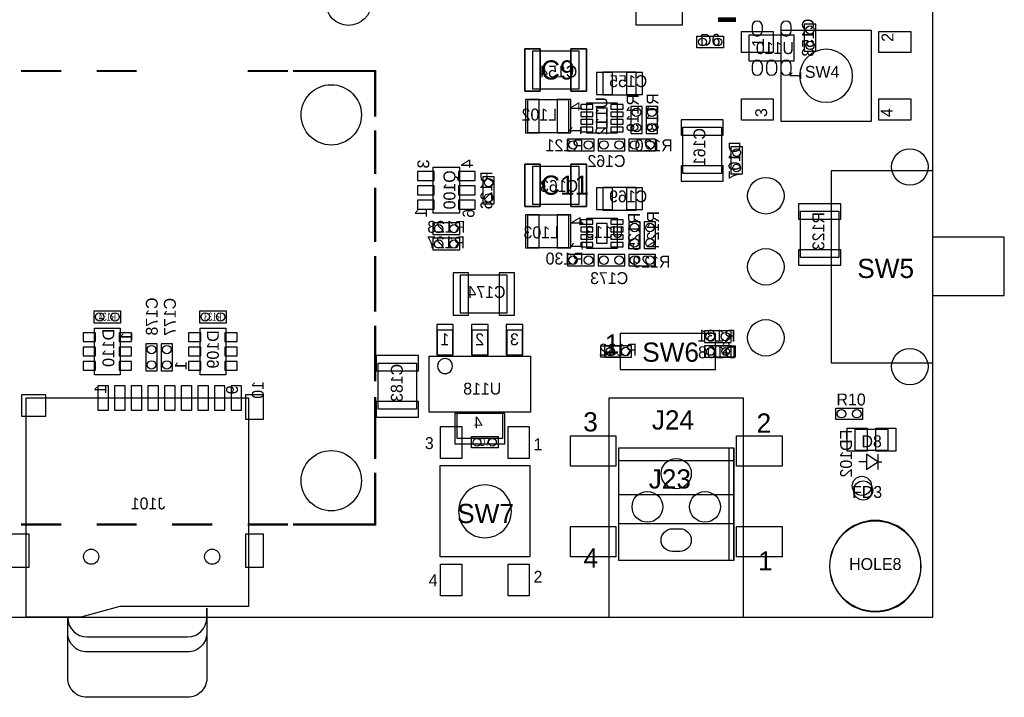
# Model space of a CAD drawing. Extents: x 0 to 123, y 7 to 99.
# Tile 3 of 5: x 58 to 123, y 7 to 52. Entities that reach past the tile are written whole.
import ezdxf
from ezdxf.enums import TextEntityAlignment as Align

# ---------------------------------------------------------------- set-up
doc = ezdxf.new("R2010")
doc.units = 0
for name, color, linetype in [('BG_OUTLINE', 3, 'CONTINUOUS'), ('PG_ASSEMBLY_BOTTOM', 30, 'CONTINUOUS'), ('PG_ASSEMBLY_TOP', 253, 'CONTINUOUS'), ('PIN_BOTTOM', 211, 'CONTINUOUS'), ('PIN_TOP', 152, 'CONTINUOUS'), ('RD_ASSEMBLY_BOTTOM', 2, 'CONTINUOUS'), ('RD_ASSEMBLY_TOP', 2, 'CONTINUOUS')]:
    doc.layers.add(name, color=color, linetype=linetype)

msp = doc.modelspace()

# ---------------------------------------------------------------- linework, layer by layer
at = {"layer": 'BG_OUTLINE'}
msp.add_lwpolyline([(0, 12.3952), (118.11, 12.3952), (118.11, 99.42322), (0, 99.42322)], close=True, dxfattribs=at)
at = {"layer": 'PG_ASSEMBLY_BOTTOM'}
for points in [[(101.5238, 54.614318), (101.5238, 51.566318), (98.4758, 51.566318), (98.4758, 54.614318)], [(110.363, 49.844198), (110.363, 51.622198), (109.601, 51.622198), (109.601, 49.844198)], [(108.9406, 50.893218), (105.9434, 50.893218), (105.9434, 49.191418), (108.9406, 49.191418)], [(91.6432, 49.8602), (94.6912, 49.8602), (94.6912, 47.3202), (91.6432, 47.3202)], [(98.4885, 48.4505), (96.2787, 48.4505), (96.2787, 46.9519), (98.4885, 46.9519)], [(94.00921, 44.442126), (91.30919, 44.442126), (91.30919, 46.64202), (94.00921, 46.64202)], [(95.215202, 46.415198), (97.215198, 46.415198), (97.215198, 44.415202), (95.215202, 44.415202)], [(98.1202, 46.1772), (98.1202, 44.3992), (98.8822, 44.3992), (98.8822, 46.1772)], [(99.8982, 44.3992), (99.8982, 46.1772), (99.1362, 46.1772), (99.1362, 44.3992)], [(101.578918, 41.7576), (101.578918, 44.8056), (104.118918, 44.8056), (104.118918, 41.7576)], [(95.7072, 44.0182), (93.9292, 44.0182), (93.9292, 43.2562), (95.7072, 43.2562)], [(95.9612, 43.2562), (97.7392, 43.2562), (97.7392, 44.0182), (95.9612, 44.0182)], [(97.9932, 43.2562), (99.7712, 43.2562), (99.7712, 44.0182), (97.9932, 44.0182)], [(105.507282, 41.7322), (105.507282, 43.5102), (104.745282, 43.5102), (104.745282, 41.7322)], [(85.048852, 39.114984), (85.048852, 42.165016), (86.798912, 42.165016), (86.798912, 39.114984)], [(91.6432, 42.2402), (94.6912, 42.2402), (94.6912, 39.7002), (91.6432, 39.7002)], [(89.098882, 39.751), (89.098882, 41.529), (88.336882, 41.529), (88.336882, 39.751)], [(98.4885, 40.8305), (96.2787, 40.8305), (96.2787, 39.3319), (98.4885, 39.3319)], [(109.347, 36.199318), (109.347, 39.247318), (111.887, 39.247318), (111.887, 36.199318)], [(86.812882, 38.481), (85.034882, 38.481), (85.034882, 37.719), (86.812882, 37.719)], [(94.00921, 36.822126), (91.30919, 36.822126), (91.30919, 39.02202), (94.00921, 39.02202)], [(95.215202, 38.795198), (97.215198, 38.795198), (97.215198, 36.795202), (95.215202, 36.795202)], [(97.9932, 38.5572), (97.9932, 36.7792), (98.7552, 36.7792), (98.7552, 38.5572)], [(99.7712, 36.7792), (99.7712, 38.5572), (99.0092, 38.5572), (99.0092, 36.7792)], [(86.8172, 37.465), (85.0392, 37.465), (85.0392, 36.703), (86.8172, 36.703)], [(95.7072, 36.3982), (93.9292, 36.3982), (93.9292, 35.6362), (95.7072, 35.6362)], [(95.9612, 35.6362), (97.7392, 35.6362), (97.7392, 36.3982), (95.9612, 36.3982)], [(97.9932, 35.6362), (99.7712, 35.6362), (99.7712, 36.3982), (97.9932, 36.3982)], [(89.916, 32.512), (86.868, 32.512), (86.868, 35.052), (89.916, 35.052)], [(62.611, 31.881318), (64.389, 31.881318), (64.389, 32.643318), (62.611, 32.643318)], [(69.596, 31.881318), (71.374, 31.881318), (71.374, 32.643318), (69.596, 32.643318)], [(62.65164, 28.426918), (62.65164, 31.525718), (64.34836, 31.525718), (64.34836, 28.426918)], [(71.33336, 31.525718), (71.33336, 28.426918), (69.63664, 28.426918), (69.63664, 31.525718)], [(85.338412, 31.412942), (86.33841, 31.412942), (86.33841, 29.71292), (85.338412, 29.71292)], [(87.638382, 31.412942), (88.638634, 31.412942), (88.638634, 29.71292), (87.638382, 29.71292)], [(89.938606, 31.412942), (90.938604, 31.412942), (90.938604, 29.71292), (89.938606, 29.71292)], [(102.997, 30.5816), (104.775, 30.5816), (104.775, 31.3436), (102.997, 31.3436)], [(66.04, 30.484318), (66.04, 28.706318), (66.802, 28.706318), (66.802, 30.484318)], [(67.056, 30.484318), (67.056, 28.706318), (67.818, 28.706318), (67.818, 30.484318)], [(98.171, 30.357318), (96.393, 30.357318), (96.393, 29.595318), (98.171, 29.595318)], [(104.775, 30.357318), (102.997, 30.357318), (102.997, 29.595318), (104.775, 29.595318)], [(84.788502, 29.662882), (91.488514, 29.662882), (91.488514, 25.963118), (84.788502, 25.963118)], [(81.407, 26.162), (81.407, 29.21), (83.947, 29.21), (83.947, 26.162)], [(72.83196, 13.102082), (64.33058, 13.112242), (61.74232, 12.411202), (58.13044, 12.401042), (58.13044, 26.901902), (72.83196, 26.901902)], [(86.638384, 25.91308), (89.638632, 25.91308), (89.638632, 24.213058), (86.638384, 24.213058)]]:
    msp.add_lwpolyline(points, close=True, dxfattribs=at)
at = {"layer": 'PG_ASSEMBLY_BOTTOM', "const_width": 0.29972}
msp.add_lwpolyline([(105.09504, 51.924458), (103.89616, 51.924458)], dxfattribs=at)
at = {"layer": 'PG_ASSEMBLY_BOTTOM'}
msp.add_lwpolyline([(86.33841, 29.012896, 1), (85.338606, 29.013104, 1)], format="xyb", close=True, dxfattribs=at)
for points in [[(70.08114, 13.000482), (70.08114, 8.372602, -0.414386), (68.81114, 7.102602), (62.15126, 7.102602, -0.414386), (60.88126, 8.372602), (60.88126, 10.102342)], [(70.08114, 13.000482), (70.08114, 11.372342, -0.414346), (68.81114, 10.102342), (62.15126, 10.102342, -0.414346), (60.88126, 11.372342), (60.88126, 12.301982)], [(60.88126, 12.301982), (60.88126, 12.370562, 0.414072), (62.15126, 11.100562), (68.81114, 11.100562, 0.414072), (70.08114, 12.370562), (70.08114, 13.000482)]]:
    msp.add_lwpolyline(points, format="xyb", dxfattribs=at)
msp.add_lwpolyline([(60.88126, 10.102342), (60.88126, 12.301982)], dxfattribs=at)
at = {"layer": 'PG_ASSEMBLY_TOP'}
for points in [[(104.267, 50.067718), (102.489, 50.067718), (102.489, 50.829718), (104.267, 50.829718)], [(114.04346, 45.216318), (114.04346, 51.210718), (108.04906, 51.210718), (108.04906, 45.216318)], [(91.6432, 47.3202), (91.6432, 49.8602), (94.6912, 49.8602), (94.6912, 47.3202)], [(91.6432, 39.7002), (91.6432, 42.2402), (94.6912, 42.2402), (94.6912, 39.7002)], [(111.379, 29.227018), (118.11, 29.227018), (118.11, 41.927018), (111.379, 41.927018)], [(97.42932, 31.175198), (97.42932, 28.777438), (103.72852, 28.777438), (103.72852, 31.175198)], [(105.58018, 26.898346), (96.68002, 26.898346), (96.68002, 12.400026), (105.58018, 12.400026)], [(113.4618, 25.4762), (111.6838, 25.4762), (111.6838, 26.2382), (113.4618, 26.2382)], [(115.1255, 23.435818), (112.9665, 23.435818), (112.9665, 24.832818), (115.1255, 24.832818)], [(89.3572, 23.5966), (87.5792, 23.5966), (87.5792, 24.3586), (89.3572, 24.3586)], [(97.3201, 23.586186), (97.3201, 16.169386), (104.9401, 16.169386), (104.9401, 23.586186)], [(104.9655, 23.586186), (104.6099, 23.586186), (104.6099, 16.169386), (104.9655, 16.169386)], [(85.4837, 16.4084), (91.4781, 16.4084), (91.4781, 22.4028), (85.4837, 22.4028)]]:
    msp.add_lwpolyline(points, close=True, dxfattribs=at)
for points in [[(112.79886, 48.213518, 1), (109.29366, 48.213518, 1)], [(90.2335, 19.4056, 1), (86.7283, 19.4056, 1)], [(117.32514, 15.777718, 1), (111.27486, 15.777718, 1)]]:
    msp.add_lwpolyline(points, format="xyb", close=True, dxfattribs=at)
at = {"layer": 'PG_ASSEMBLY_TOP', "const_width": 0.1524}
for points in [[(57.785, 48.52797), (60.448952, 48.52797)], [(62.78499, 48.52797), (65.448942, 48.52797)], [(72.78497, 48.52797), (75.448922, 48.52797)], [(75.784964, 48.52797), (78.448916, 48.52797)], [(81.214722, 45.515784), (81.214722, 48.52797), (78.317852, 48.52797)], [(81.214722, 41.724834), (81.214722, 44.593764)], [(81.214722, 37.216588), (81.214722, 40.802814)], [(81.214722, 32.60598), (81.214722, 36.294568)], [(81.214722, 27.995372), (81.214722, 31.683706)], [(81.214722, 22.872192), (81.214722, 26.970736)], [(78.112874, 18.52803), (81.214722, 18.52803), (81.214722, 21.950172)], [(57.785, 18.52803), (60.448952, 18.52803)], [(62.78499, 18.52803), (65.448942, 18.52803)], [(67.78498, 18.52803), (70.448932, 18.52803)], [(72.78497, 18.52803), (75.448922, 18.52803)], [(75.784964, 18.52803), (78.448916, 18.52803)]]:
    msp.add_lwpolyline(points, dxfattribs=at)
at = {"layer": 'PG_ASSEMBLY_TOP'}
for points in [[(118.11, 33.672018), (122.8344, 33.672018), (122.8344, 37.532818), (118.11, 37.532818)], [(114.4778, 22.686518), (113.7158, 23.194518), (113.7158, 22.178518), (114.4778, 22.686518), (114.7318, 22.686518)], [(114.4778, 23.194518), (114.4778, 22.178518)], [(104.9401, 22.646386), (104.9401, 22.747986), (97.3201, 22.747986), (97.3201, 20.512786), (104.9401, 20.512786), (104.9401, 18.582386), (97.3455, 18.582386)], [(113.7158, 22.686518), (113.2078, 22.686518)]]:
    msp.add_lwpolyline(points, dxfattribs=at)
at = {"layer": 'PIN_BOTTOM'}
for points in [[(106.1466, 51.490118), (106.1466, 51.185318, 1), (106.8324, 51.185318), (106.8324, 51.490118, 1)], [(108.0516, 51.490118), (108.0516, 51.185318, 1), (108.7374, 51.185318), (108.7374, 51.490118, 1)], [(106.1466, 48.899318), (106.1466, 48.594518, 1), (106.8324, 48.594518), (106.8324, 48.899318, 1)], [(107.0991, 48.899318), (107.0991, 48.594518, 1), (107.7849, 48.594518), (107.7849, 48.899318, 1)], [(108.0516, 48.899318), (108.0516, 48.594518, 1), (108.7374, 48.594518), (108.7374, 48.899318, 1)], [(101.37902, 16.749776), (100.88118, 16.749776, -1), (100.88118, 18.250916), (101.37902, 18.250916, -1)]]:
    msp.add_lwpolyline(points, format="xyb", close=True, dxfattribs=at)
for points in [[(91.1225, 49.9872), (91.1225, 47.1932), (92.1385, 47.1932), (92.1385, 49.9872)], [(94.1705, 49.9872), (94.1705, 47.1932), (95.1865, 47.1932), (95.1865, 49.9872)], [(96.9264, 46.9773), (96.9264, 48.4251), (95.8596, 48.4251), (95.8596, 46.9773)], [(98.9076, 46.9773), (98.9076, 48.4251), (97.8408, 48.4251), (97.8408, 46.9773)], [(92.059252, 44.442126), (92.059252, 46.64202), (91.15933, 46.64202), (91.15933, 44.442126)], [(94.159324, 44.442126), (94.159324, 46.64202), (93.259402, 46.64202), (93.259402, 44.442126)], [(94.815152, 46.315249), (94.815152, 46.015275), (95.615252, 46.015275), (95.615252, 46.315249)], [(96.815148, 46.315249), (96.815148, 46.015275), (97.615248, 46.015275), (97.615248, 46.315249)], [(94.815152, 45.815123), (94.815152, 45.515149), (95.615252, 45.515149), (95.615252, 45.815123)], [(95.865188, 46.065186), (95.865188, 44.765214), (96.565212, 44.765214), (96.565212, 46.065186)], [(96.815148, 45.815123), (96.815148, 45.515149), (97.615248, 45.515149), (97.615248, 45.815123)], [(94.815152, 45.315251), (94.815152, 45.015277), (95.615252, 45.015277), (95.615252, 45.315251)], [(96.815148, 45.315251), (96.815148, 45.015277), (97.615248, 45.015277), (97.615248, 45.315251)], [(101.451918, 44.2849), (104.245918, 44.2849), (104.245918, 45.3009), (101.451918, 45.3009)], [(94.815152, 44.815125), (94.815152, 44.515151), (95.615252, 44.515151), (95.615252, 44.815125)], [(96.815148, 44.815125), (96.815148, 44.515151), (97.615248, 44.515151), (97.615248, 44.815125)], [(91.1225, 42.3672), (91.1225, 39.5732), (92.1385, 39.5732), (92.1385, 42.3672)], [(94.1705, 42.3672), (94.1705, 39.5732), (95.1865, 39.5732), (95.1865, 42.3672)], [(84.023962, 41.29024), (85.123782, 41.29024), (85.123782, 41.88968), (84.023962, 41.88968)], [(86.723982, 41.29024), (87.823802, 41.29024), (87.823802, 41.88968), (86.723982, 41.88968)], [(101.451918, 41.2369), (104.245918, 41.2369), (104.245918, 42.2529), (101.451918, 42.2529)], [(84.023962, 40.34028), (85.123782, 40.34028), (85.123782, 40.93972), (84.023962, 40.93972)], [(86.723982, 40.34028), (87.823802, 40.34028), (87.823802, 40.93972), (86.723982, 40.93972)], [(96.9264, 39.3573), (96.9264, 40.8051), (95.8596, 40.8051), (95.8596, 39.3573)], [(98.9076, 39.3573), (98.9076, 40.8051), (97.8408, 40.8051), (97.8408, 39.3573)], [(84.023962, 39.39032), (85.123782, 39.39032), (85.123782, 39.98976), (84.023962, 39.98976)], [(86.723982, 39.39032), (87.823802, 39.39032), (87.823802, 39.98976), (86.723982, 39.98976)], [(109.22, 38.726618), (112.014, 38.726618), (112.014, 39.742618), (109.22, 39.742618)], [(92.059252, 36.822126), (92.059252, 39.02202), (91.15933, 39.02202), (91.15933, 36.822126)], [(94.159324, 36.822126), (94.159324, 39.02202), (93.259402, 39.02202), (93.259402, 36.822126)], [(94.815152, 38.695249), (94.815152, 38.395275), (95.615252, 38.395275), (95.615252, 38.695249)], [(95.865188, 38.445186), (95.865188, 37.145214), (96.565212, 37.145214), (96.565212, 38.445186)], [(96.815148, 38.695249), (96.815148, 38.395275), (97.615248, 38.395275), (97.615248, 38.695249)], [(94.815152, 38.195123), (94.815152, 37.895149), (95.615252, 37.895149), (95.615252, 38.195123)], [(96.815148, 38.195123), (96.815148, 37.895149), (97.615248, 37.895149), (97.615248, 38.195123)], [(94.815152, 37.695251), (94.815152, 37.395277), (95.615252, 37.395277), (95.615252, 37.695251)], [(94.815152, 37.195125), (94.815152, 36.895151), (95.615252, 36.895151), (95.615252, 37.195125)], [(96.815148, 37.695251), (96.815148, 37.395277), (97.615248, 37.395277), (97.615248, 37.695251)], [(96.815148, 37.195125), (96.815148, 36.895151), (97.615248, 36.895151), (97.615248, 37.195125)], [(109.22, 35.678618), (112.014, 35.678618), (112.014, 36.694618), (109.22, 36.694618)], [(87.3887, 32.385), (87.3887, 35.179), (86.3727, 35.179), (86.3727, 32.385)], [(90.4367, 32.385), (90.4367, 35.179), (89.4207, 35.179), (89.4207, 32.385)], [(85.292438, 31.766256), (85.292438, 29.759656), (86.384638, 29.759656), (86.384638, 31.766256)], [(87.592408, 31.766256), (87.592408, 29.759656), (88.684608, 29.759656), (88.684608, 31.766256)], [(89.892378, 31.766256), (89.892378, 29.759656), (90.984578, 29.759656), (90.984578, 31.766256)], [(62.70752, 31.205678), (61.89472, 31.205678), (61.89472, 30.646878), (62.70752, 30.646878)], [(64.29248, 30.646878), (65.10528, 30.646878), (65.10528, 31.205678), (64.29248, 31.205678)], [(69.69252, 31.205678), (68.87972, 31.205678), (68.87972, 30.646878), (69.69252, 30.646878)], [(71.27748, 30.646878), (72.09028, 30.646878), (72.09028, 31.205678), (71.27748, 31.205678)], [(62.70752, 30.255718), (61.89472, 30.255718), (61.89472, 29.696918), (62.70752, 29.696918)], [(64.29248, 29.696918), (65.10528, 29.696918), (65.10528, 30.255718), (64.29248, 30.255718)], [(69.69252, 30.255718), (68.87972, 30.255718), (68.87972, 29.696918), (69.69252, 29.696918)], [(71.27748, 29.696918), (72.09028, 29.696918), (72.09028, 30.255718), (71.27748, 30.255718)], [(81.28, 28.6893), (84.074, 28.6893), (84.074, 29.7053), (81.28, 29.7053)], [(62.70752, 29.305758), (61.89472, 29.305758), (61.89472, 28.746958), (62.70752, 28.746958)], [(64.29248, 28.746958), (65.10528, 28.746958), (65.10528, 29.305758), (64.29248, 29.305758)], [(69.69252, 29.305758), (68.87972, 29.305758), (68.87972, 28.746958), (69.69252, 28.746958)], [(71.27748, 28.746958), (72.09028, 28.746958), (72.09028, 29.305758), (71.27748, 29.305758)], [(63.58128, 26.101802), (63.58128, 27.702002), (62.88024, 27.702002), (62.88024, 26.101802)], [(64.6811, 26.101802), (64.6811, 27.702002), (63.98006, 27.702002), (63.98006, 26.101802)], [(65.78092, 26.101802), (65.78092, 27.702002), (65.07988, 27.702002), (65.07988, 26.101802)], [(66.88074, 26.101802), (66.88074, 27.702002), (66.1797, 27.702002), (66.1797, 26.101802)], [(67.98056, 26.101802), (67.98056, 27.702002), (67.27952, 27.702002), (67.27952, 26.101802)], [(69.08292, 26.101802), (69.08292, 27.702002), (68.38188, 27.702002), (68.38188, 26.101802)], [(70.18274, 26.101802), (70.18274, 27.702002), (69.4817, 27.702002), (69.4817, 26.101802)], [(71.28256, 26.101802), (71.28256, 27.702002), (70.58152, 27.702002), (70.58152, 26.101802)], [(72.38238, 26.101802), (72.38238, 27.702002), (71.68134, 27.702002), (71.68134, 26.101802)], [(59.43092, 27.101292), (57.83072, 27.101292), (57.83072, 25.701752), (59.43092, 25.701752)], [(73.83018, 25.502362), (73.83018, 27.102562), (72.6313, 27.102562), (72.6313, 25.502362)], [(81.28, 25.6413), (84.074, 25.6413), (84.074, 26.6573), (81.28, 26.6573)], [(86.487508, 25.866344), (86.487508, 23.859744), (89.789508, 23.859744), (89.789508, 25.866344)], [(58.3311, 15.700502), (58.3311, 17.900142), (57.13222, 17.900142), (57.13222, 15.700502)], [(73.83018, 15.700502), (73.83018, 17.900142), (72.6313, 17.900142), (72.6313, 15.700502)]]:
    msp.add_lwpolyline(points, close=True, dxfattribs=at)
for centre, radius in [((79.45755, 53.04282), 1.499997), ((109.982, 51.241198), 0.2794), ((109.982, 50.225198), 0.2794), ((78.31455, 45.628052), 1.9939), ((98.5012, 45.7962), 0.2794), ((99.5172, 45.7962), 0.2794), ((98.5012, 44.7802), 0.2794), ((99.5172, 44.7802), 0.2794), ((94.3102, 43.6372), 0.2794), ((95.3262, 43.6372), 0.2794), ((96.3422, 43.6372), 0.2794), ((97.3582, 43.6372), 0.2794), ((98.3742, 43.6372), 0.2794), ((99.3902, 43.6372), 0.2794), ((105.126282, 43.1292), 0.254), ((116.586, 42.181018), 1.2065), ((105.126282, 42.1132), 0.254), ((88.717882, 41.148), 0.2794), ((107.061, 40.276018), 1.2065), ((88.717882, 40.132), 0.2794), ((98.3742, 38.1762), 0.2794), ((99.3902, 38.1762), 0.2794), ((85.415882, 38.1), 0.2794), ((86.431882, 38.1), 0.2794), ((85.4202, 37.084), 0.2794), ((86.4362, 37.084), 0.2794), ((98.3742, 37.1602), 0.2794), ((99.3902, 37.1602), 0.2794), ((107.061, 35.577018), 1.2065), ((94.3102, 36.0172), 0.2794), ((95.3262, 36.0172), 0.2794), ((96.3422, 36.0172), 0.2794), ((97.3582, 36.0172), 0.2794), ((98.3742, 36.0172), 0.2794), ((99.3902, 36.0172), 0.2794), ((62.992, 32.262318), 0.2794), ((64.008, 32.262318), 0.2794), ((69.977, 32.262318), 0.2794), ((70.993, 32.262318), 0.2794), ((107.061, 30.878018), 1.2065), ((103.378, 30.9626), 0.2794), ((104.394, 30.9626), 0.2794), ((66.421, 30.103318), 0.2794), ((67.437, 30.103318), 0.2794), ((96.774, 29.976318), 0.2794), ((97.79, 29.976318), 0.2794), ((103.378, 29.976318), 0.254), ((104.394, 29.976318), 0.254), ((116.586, 28.973018), 1.2065), ((66.421, 29.087318), 0.2794), ((67.437, 29.087318), 0.2794), ((78.31455, 21.427948), 1.9939), ((101.1301, 21.899626), 0.99949), ((113.411, 21.086318), 0.635), ((99.2251, 19.699986), 1.016), ((103.0351, 19.699986), 1.016), ((114.3, 15.777718), 2.9972), ((62.43066, 16.401542), 0.50038), ((70.43166, 16.401542), 0.50038)]:
    msp.add_circle(centre, radius, dxfattribs=at)
at = {"layer": 'PIN_TOP'}
for points in [[(107.55376, 51.147218), (107.55376, 49.750218), (105.44556, 49.750218), (105.44556, 51.147218)], [(116.64696, 51.147218), (116.64696, 49.750218), (114.53876, 49.750218), (114.53876, 51.147218)], [(91.1225, 47.1932), (91.1225, 49.9872), (92.1385, 49.9872), (92.1385, 47.1932)], [(94.1705, 47.1932), (94.1705, 49.9872), (95.1865, 49.9872), (95.1865, 47.1932)], [(107.55376, 46.676818), (107.55376, 45.279818), (105.44556, 45.279818), (105.44556, 46.676818)], [(116.64696, 46.676818), (116.64696, 45.279818), (114.53876, 45.279818), (114.53876, 46.676818)], [(91.1225, 39.5732), (91.1225, 42.3672), (92.1385, 42.3672), (92.1385, 39.5732)], [(94.1705, 39.5732), (94.1705, 42.3672), (95.1865, 42.3672), (95.1865, 39.5732)], [(96.13392, 30.356048), (97.40392, 30.356048), (97.40392, 29.596588), (96.13392, 29.596588)], [(103.75392, 30.356048), (105.02392, 30.356048), (105.02392, 29.596588), (103.75392, 29.596588)], [(86.9442, 22.8981), (85.5472, 22.8981), (85.5472, 25.0063), (86.9442, 25.0063)], [(91.4146, 22.8981), (90.0176, 22.8981), (90.0176, 25.0063), (91.4146, 25.0063)], [(112.4331, 24.896318), (113.7539, 24.896318), (113.7539, 23.372318), (112.4331, 23.372318)], [(114.3381, 24.896318), (115.6589, 24.896318), (115.6589, 23.372318), (114.3381, 23.372318)], [(94.13113, 24.397716), (97.13087, 24.397716), (97.13087, 22.398736), (94.13113, 22.398736)], [(105.12933, 24.397716), (108.12907, 24.397716), (108.12907, 22.398736), (105.12933, 22.398736)], [(94.13113, 18.398236), (97.13087, 18.398236), (97.13087, 16.399256), (94.13113, 16.399256)], [(105.12933, 18.398236), (108.12907, 18.398236), (108.12907, 16.399256), (105.12933, 16.399256)], [(86.9442, 13.8049), (85.5472, 13.8049), (85.5472, 15.9131), (86.9442, 15.9131)], [(91.4146, 13.8049), (90.0176, 13.8049), (90.0176, 15.9131), (91.4146, 15.9131)]]:
    msp.add_lwpolyline(points, close=True, dxfattribs=at)
msp.add_lwpolyline([(101.37902, 16.749776), (100.88118, 16.749776, -1), (100.88118, 18.250916), (101.37902, 18.250916, -1)], format="xyb", close=True, dxfattribs=at)
for centre, radius in [((79.45755, 53.04282), 1.499997), ((102.87, 50.448718), 0.254), ((103.886, 50.448718), 0.254), ((78.31455, 45.628052), 1.9939), ((116.586, 42.181018), 1.2065), ((107.061, 40.276018), 1.2065), ((107.061, 35.577018), 1.2065), ((107.061, 30.878018), 1.2065), ((116.586, 28.973018), 1.2065), ((112.0648, 25.8572), 0.2794), ((113.0808, 25.8572), 0.2794), ((87.9602, 23.9776), 0.254), ((88.9762, 23.9776), 0.254), ((78.31455, 21.427948), 1.9939), ((101.1301, 21.899626), 0.99949), ((113.49228, 20.781518), 0.635), ((99.2251, 19.699986), 1.016), ((103.0351, 19.699986), 1.016), ((114.3, 15.777718), 2.9972), ((62.43066, 16.401542), 0.50038), ((70.43166, 16.401542), 0.50038)]:
    msp.add_circle(centre, radius, dxfattribs=at)

# ---------------------------------------------------------------- texts
at = {"layer": 'PG_ASSEMBLY_BOTTOM', "text_generation_flag": 2}
for s, p in [('1', (109.416342, 48.5267)), ('3', (84.794344, 42.66946)), ('4', (87.687912, 42.69486)), ('1', (84.641436, 39.4335)), ('6', (87.791036, 39.4081)), ('1', (65.159382, 31.259018)), ('1', (68.753482, 29.337508)), ('1', (63.432182, 27.753818)), ('9', (72.144382, 27.728418)), ('10', (73.846182, 28.020518))]:
    msp.add_text(s, height=0.7874, rotation=90, dxfattribs=at).set_placement(p)
for s, p in [('4', (94.903036, 46.1772)), ('1', (94.852236, 44.6024)), ('4', (94.979236, 38.5826)), ('1', (94.953836, 36.957))]:
    msp.add_text(s, height=0.7874, rotation=90, dxfattribs=at).set_placement(p, align=Align.CENTER)
for s, p in [('1', (86.122764, 30.387798)), ('2', (88.422734, 30.387798)), ('3', (90.722704, 30.387798)), ('4', (88.322658, 24.887682))]:
    msp.add_text(s, height=0.7874, dxfattribs=at).set_placement(p)
at = {"layer": 'PG_ASSEMBLY_TOP'}
for s, p in [('2', (115.502436, 50.753518)), ('1', (106.942636, 50.397918)), ('3', (107.145836, 45.775118)), ('4', (115.451636, 45.775118))]:
    msp.add_text(s, height=0.7874, rotation=90, dxfattribs=at).set_placement(p, align=Align.CENTER)
at = {"layer": 'PG_ASSEMBLY_TOP', "width": 1.02}
for s, p in [('1', (96.4057, 29.839666)), ('3', (94.978982, 24.687784)), ('2', (106.449622, 24.609044)), ('4', (94.999302, 15.675864)), ('1', (106.551222, 15.490444))]:
    msp.add_text(s, height=1.27, dxfattribs=at).set_placement(p)
at = {"layer": 'PG_ASSEMBLY_TOP'}
msp.add_text('2', height=0.7874, dxfattribs=at).set_placement((104.1527, 29.839666))
at = {"layer": 'PG_ASSEMBLY_TOP', "width": 0.987138}
for s, p in [('3', (84.7979, 23.5204)), ('1', (91.9861, 23.4442)), ('4', (85.0519, 14.4526)), ('2', (91.9861, 14.6812))]:
    msp.add_text(s, height=0.78994, dxfattribs=at).set_placement(p, align=Align.CENTER)
at = {"layer": 'RD_ASSEMBLY_BOTTOM', "text_generation_flag": 2}
for s, p in [('C153', (110.235746, 50.732944)), ('R118', (99.957636, 45.7962)), ('U112', (96.579436, 45.5422)), ('R119', (98.636836, 45.7454)), ('D107', (105.380282, 42.6212)), ('Q100', (86.5251, 40.6654)), ('R126', (88.971882, 40.64)), ('R124', (99.983036, 37.9984)), ('R125', (98.738436, 37.8968)), ('C178', (66.836036, 32.287718)), ('C177', (68.029836, 32.262318))]:
    msp.add_text(s, height=0.7874, rotation=90, dxfattribs=at).set_placement(p, align=Align.CENTER)
for s, p in [('U110', (108.9152, 49.648618)), ('C154', (94.5896, 48.098964)), ('C155', (99.2124, 47.464218)), ('C163', (94.6404, 40.530018)), ('C169', (99.2124, 39.844218)), ('C174', (89.8398, 33.519618))]:
    msp.add_text(s, height=0.7874, dxfattribs=at).set_placement(p)
for s, p in [('L102', (92.075, 45.254164)), ('R121', (93.7514, 43.222418)), ('R120', (99.6442, 43.222164)), ('C162', (96.52, 42.181018)), ('R128', (85.924136, 37.828474)), ('L103', (92.202, 37.456618)), ('U113', (96.375982, 37.490146)), ('R127', (85.9028, 36.795964)), ('R130', (93.7514, 35.729418)), ('R129', (99.4918, 35.526218)), ('C173', (96.6978, 34.434018)), ('R131', (103.801164, 30.623764)), ('R132', (97.281746, 29.704792)), ('D108', (103.8352, 29.531818)), ('U118', (88.29929, 27.126946)), ('J101', (66.192146, 19.528282))]:
    msp.add_text(s, height=0.7874, dxfattribs=at).set_placement(p, align=Align.CENTER)
for s, p in [('C161', (103.0605, 44.7548)), ('R123', (110.930436, 39.196518)), ('D110', (63.965582, 31.474918)), ('D109', (70.874382, 31.373318)), ('C183', (83.041236, 29.1592)), ('FD102', (112.758982, 24.8031))]:
    msp.add_text(s, height=0.7874, rotation=90, dxfattribs=at).set_placement(p)
at = {"layer": 'RD_ASSEMBLY_BOTTOM', "text_generation_flag": 2, "width": 0.619048}
for s, p in [('R134', (63.499746, 32.008064)), ('R133', (70.484746, 32.008064))]:
    msp.add_text(s, height=0.5334, dxfattribs=at).set_placement(p, align=Align.CENTER)
at = {"layer": 'RD_ASSEMBLY_TOP'}
for s, p in [('D6', (103.378, 50.194718)), ('SW4', (110.783624, 48.077882)), ('R10', (112.6998, 26.407618)), ('HOLE8', (114.3, 15.523718))]:
    msp.add_text(s, height=0.7874, dxfattribs=at).set_placement(p, align=Align.CENTER)
at = {"layer": 'RD_ASSEMBLY_TOP', "width": 1.02}
for s, p in [('C9', (92.1893, 47.963582)), ('C11', (92.1893, 40.343582))]:
    msp.add_text(s, height=1.27, dxfattribs=at).set_placement(p)
at = {"layer": 'RD_ASSEMBLY_TOP'}
for s, height, width, p in [('SW5', 1.27, 1.02, (114.9858, 34.8361)), ('SW6', 1.27, 1.02, (100.7618, 29.2989)), ('J24', 1.27, 1.02, (100.9142, 24.811736)), ('D7', 0.5334, 0.619048, (88.4682, 23.7236)), ('J23', 1.27, 1.02, (100.711, 20.912582)), ('SW7', 1.27, 1.024, (88.519, 18.626582))]:
    msp.add_text(s, height=height, dxfattribs=dict(at, width=width)).set_placement(p, align=Align.CENTER)
for s, p in [('D8', (113.3856, 23.638764)), ('FD3', (112.7633, 20.290536))]:
    msp.add_text(s, height=0.7874, dxfattribs=at).set_placement(p)

doc.saveas('drawing.dxf')
